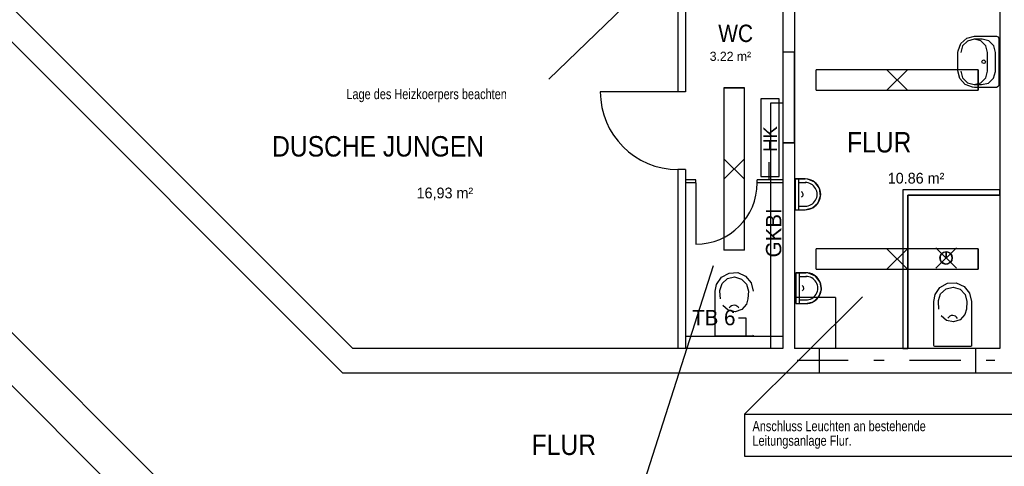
# Model space of a CAD drawing. Extents: x 134 to 2970, y 55 to 1215.
# Tile 3 of 10: x 139.36 to 149, y 79.87 to 84.23. Entities that reach past the tile are written whole.
import ezdxf

# ---------------------------------------------------------------- set-up
doc = ezdxf.new("R2010")
doc.units = 0
doc.linetypes.add('KCONTINUOUS', pattern=[0])
doc.linetypes.add('KDASHDOT', pattern=[1.05, 0.5, -0.25, 0.05, -0.25])
for name, color, linetype in [('ARC-ABRISS-WAND-LINIE', 7, 'CONTINUOUS'), ('ARC-ABRISS-WAND-SOLID', 7, 'CONTINUOUS'), ('ARC-HEIZUNG', 7, 'CONTINUOUS'), ('ARC-NEUBAU-WAND-LINIE', 7, 'CONTINUOUS'), ('ARC-NEUBAU-WAND-SOLID', 7, 'CONTINUOUS'), ('ARC-SANIT_R', 7, 'CONTINUOUS'), ('ARC-T_REN', 7, 'CONTINUOUS'), ('ARC-TEXT', 7, 'CONTINUOUS'), ('ARC-TEXT-TROCKENBAU', 7, 'CONTINUOUS'), ('ARC-TROCKENBAU', 7, 'CONTINUOUS'), ('ARC-W_NDE', 7, 'CONTINUOUS'), ('LEITUNG_BESCHRIFTUNG', 10, 'CONTINUOUS'), ('LEUCHTEN_BESCHRIFTUNG', 5, 'CONTINUOUS'), ('W01_SCHRIFTFELD', 5, 'CONTINUOUS')]:
    doc.layers.add(name, color=color, linetype=linetype)

msp = doc.modelspace()

# ---------------------------------------------------------------- linework, layer by layer
at = {"layer": 'ARC-ABRISS-WAND-LINIE', "color": 5, "linetype": 'KCONTINUOUS'}
for p, q in [((146.7099, 83.4186), (146.7099, 81.9486)), ((146.8299, 83.4186), (146.7099, 83.4186)), ((146.9515, 82.3762), (146.9515, 82.6762)), ((146.9515, 82.6762), (147.0483, 82.6762)), ((146.9865, 82.3762), (146.9865, 82.6762)), ((146.9865, 82.6412), (147.0546, 82.6412)), ((148.9549, 82.5686), (148.0049, 82.5686)), ((148.0049, 82.5686), (148.0049, 81.0186)), ((148.0549, 82.5186), (148.0549, 81.0186)), ((148.9549, 82.5186), (148.0549, 82.5186)), ((146.9515, 82.3762), (147.0483, 82.3762)), ((146.9865, 82.4112), (147.0546, 82.4112)), ((146.7099, 81.9486), (146.7099, 81.0186)), ((146.9583, 81.4589), (146.9583, 81.7589)), ((146.9583, 81.7589), (147.0551, 81.7589)), ((146.9933, 81.4589), (146.9933, 81.7589)), ((146.9933, 81.7239), (147.0614, 81.7239)), ((147.3449, 81.5186), (146.9449, 81.5186)), ((146.9933, 81.4939), (147.0614, 81.4939)), ((147.3449, 81.5186), (147.3449, 81.0186)), ((146.9583, 81.4589), (147.0551, 81.4589)), ((148.7149, 81.0186), (147.1849, 81.0186)), ((148.7149, 80.7786), (147.1849, 80.7786))]:
    msp.add_line(p, q, dxfattribs=at)
at = {"layer": 'ARC-ABRISS-WAND-LINIE', "color": 7, "linetype": 'KCONTINUOUS'}
for points in [[(148.9224, 84.0719), (148.9368, 84.0664), (148.9439, 84.0505), (148.9439, 83.5933), (148.9383, 83.5789), (148.9224, 83.5719), (148.7046, 83.5719), (148.687, 83.5729), (148.6143, 83.5996), (148.5626, 83.6574), (148.5439, 83.7326), (148.5439, 83.9112), (148.5448, 83.9288), (148.5716, 84.0015), (148.6294, 84.0532), (148.7046, 84.0719)], [(148.5709, 83.731), (148.5886, 83.665), (148.637, 83.6168), (148.703, 83.5992), (148.769, 83.6171), (148.8171, 83.6656), (148.8345, 83.731), (148.8345, 83.9112), (148.8168, 83.9772), (148.7685, 84.0254), (148.7024, 84.043), (148.6365, 84.0251), (148.5883, 83.9766), (148.5709, 83.9112)], [(148.7021, 83.5993), (148.7752, 83.5993), (148.8418, 83.6146), (148.8918, 83.6612), (148.9118, 83.7265), (148.9119, 83.731), (148.9119, 83.9112), (148.8942, 83.9772), (148.8458, 84.0254), (148.7801, 84.043), (148.7027, 84.043)], [(148.6774, 81.0484), (148.6753, 81.0423), (148.6674, 81.0384), (148.3174, 81.0384), (148.3113, 81.0405), (148.3074, 81.0484), (148.3074, 81.4784), (148.3202, 81.546), (148.3682, 81.6156), (148.4423, 81.6565), (148.5268, 81.6602), (148.6041, 81.6259), (148.658, 81.5607), (148.6774, 81.4784)], [(148.3577, 81.4038), (148.3524, 81.4784), (148.3527, 81.4873), (148.375, 81.5548), (148.4276, 81.6025), (148.4969, 81.6183), (148.5649, 81.5981), (148.6144, 81.5471), (148.6324, 81.4784), (148.627, 81.4038), (148.6127, 81.3522), (148.5664, 81.3005), (148.5005, 81.2787), (148.4325, 81.2924), (148.3803, 81.3382)]]:
    msp.add_lwpolyline(points, dxfattribs=at)
msp.add_circle((148.7959, 83.8219), 0.0179, dxfattribs=at)
for centre, radius, start, end in [((147.0514, 82.5262), 0.15, 268.80301, 451.19701), ((147.0514, 82.5262), 0.115, 268.80301, 451.19701), ((147.0007, 82.5257), 0.0284, 300.53699, 422.15398), ((147.0582, 81.6089), 0.15, 268.80301, 451.19701), ((147.0582, 81.6089), 0.115, 268.80301, 451.19701), ((147.0075, 81.6084), 0.0284, 300.53699, 422.15398), ((148.4915, 81.2879), 0.0541, 27.847, 149.464)]:
    msp.add_arc(centre, radius, start, end, dxfattribs=at)
at = {"layer": 'ARC-ABRISS-WAND-SOLID', "color": 31, "linetype": 'KCONTINUOUS'}
for p, q in [((148.5448, 83.9287), (148.5716, 84.0015)), ((148.5448, 83.9287), (148.5716, 84.0015)), ((148.5716, 84.0015), (148.6294, 84.0532)), ((148.5716, 84.0015), (148.6294, 84.0532)), ((148.6294, 84.0532), (148.7046, 84.0719)), ((148.6294, 84.0532), (148.7046, 84.0719)), ((148.7046, 84.0719), (148.9224, 84.0719)), ((148.7046, 84.0719), (148.9224, 84.0719)), ((148.9224, 84.0719), (148.9368, 84.0664)), ((148.9224, 84.0719), (148.9368, 84.0664)), ((148.9368, 84.0664), (148.9439, 84.0505)), ((148.9368, 84.0664), (148.9439, 84.0505)), ((148.9439, 84.0505), (148.9439, 83.5933)), ((148.9439, 84.0505), (148.9439, 83.5933)), ((148.5439, 83.9112), (148.5448, 83.9287)), ((148.5439, 83.9112), (148.5448, 83.9287)), ((148.5439, 83.7326), (148.5439, 83.9112)), ((148.5439, 83.7326), (148.5439, 83.9112)), ((148.5626, 83.6574), (148.5439, 83.7326)), ((148.5626, 83.6574), (148.5439, 83.7326)), ((148.6143, 83.5996), (148.5626, 83.6574)), ((148.6143, 83.5996), (148.5626, 83.6574)), ((148.687, 83.5728), (148.6143, 83.5996)), ((148.687, 83.5728), (148.6143, 83.5996)), ((148.7046, 83.5719), (148.687, 83.5728)), ((148.7046, 83.5719), (148.687, 83.5728)), ((148.9224, 83.5719), (148.7046, 83.5719)), ((148.9224, 83.5719), (148.7046, 83.5719)), ((148.9383, 83.579), (148.9224, 83.5719)), ((148.9383, 83.579), (148.9224, 83.5719)), ((148.9439, 83.5933), (148.9383, 83.579)), ((148.9439, 83.5933), (148.9383, 83.579)), ((147.0483, 82.6762), (146.9515, 82.6762)), ((146.9515, 82.6762), (146.9515, 82.3762)), ((147.0483, 82.6762), (146.9515, 82.6762)), ((146.9515, 82.6762), (146.9515, 82.3762)), ((147.0757, 82.6742), (147.0483, 82.6762)), ((147.0757, 82.6742), (147.0483, 82.6762)), ((147.1437, 82.6445), (147.0757, 82.6742)), ((147.1437, 82.6445), (147.0757, 82.6742)), ((147.1891, 82.5857), (147.1437, 82.6445)), ((147.1891, 82.5857), (147.1437, 82.6445)), ((147.2008, 82.5124), (147.1891, 82.5857)), ((147.2008, 82.5124), (147.1891, 82.5857)), ((148.9549, 82.5686), (148.0049, 82.5686)), ((148.0049, 82.5686), (148.0049, 81.0186)), ((148.9549, 82.5686), (148.0049, 82.5686)), ((148.0049, 82.5686), (148.0049, 81.0186)), ((148.9549, 82.5186), (148.9549, 82.5686)), ((148.9549, 82.5186), (148.9549, 82.5686)), ((147.176, 82.4425), (147.2008, 82.5124)), ((147.176, 82.4425), (147.2008, 82.5124)), ((148.0549, 81.0186), (148.0549, 82.5186)), ((148.0549, 82.5186), (148.9549, 82.5186)), ((148.0549, 81.0186), (148.0549, 82.5186)), ((148.0549, 82.5186), (148.9549, 82.5186)), ((146.9515, 82.3762), (147.0483, 82.3762)), ((146.9515, 82.3762), (147.0483, 82.3762)), ((147.0483, 82.3762), (147.1206, 82.393)), ((147.0483, 82.3762), (147.1206, 82.393)), ((147.1206, 82.393), (147.176, 82.4425)), ((147.1206, 82.393), (147.176, 82.4425)), ((147.0551, 81.7589), (146.9583, 81.7589)), ((146.9583, 81.7589), (146.9583, 81.4589)), ((147.0551, 81.7589), (146.9583, 81.7589)), ((146.9583, 81.7589), (146.9583, 81.4589)), ((147.0825, 81.7569), (147.0551, 81.7589)), ((147.0825, 81.7569), (147.0551, 81.7589)), ((147.1505, 81.7272), (147.0825, 81.7569)), ((147.1505, 81.7272), (147.0825, 81.7569)), ((147.1959, 81.6684), (147.1505, 81.7272)), ((147.1959, 81.6684), (147.1505, 81.7272)), ((147.1828, 81.5252), (147.2076, 81.5951)), ((147.1828, 81.5252), (147.2076, 81.5951)), ((147.2076, 81.5951), (147.1959, 81.6684)), ((147.2076, 81.5951), (147.1959, 81.6684)), ((148.3202, 81.546), (148.3682, 81.6156)), ((148.3202, 81.546), (148.3682, 81.6156)), ((148.3682, 81.6156), (148.4423, 81.6565)), ((148.3682, 81.6156), (148.4423, 81.6565)), ((148.4423, 81.6565), (148.5268, 81.6602)), ((148.4423, 81.6565), (148.5268, 81.6602)), ((148.5268, 81.6602), (148.6041, 81.6259)), ((148.5268, 81.6602), (148.6041, 81.6259)), ((148.6041, 81.6259), (148.658, 81.5608)), ((148.6041, 81.6259), (148.658, 81.5608)), ((147.1274, 81.4757), (147.1828, 81.5252)), ((147.1274, 81.4757), (147.1828, 81.5252)), ((148.3074, 81.4784), (148.3202, 81.546)), ((148.3074, 81.4784), (148.3202, 81.546)), ((148.658, 81.5608), (148.6774, 81.4784)), ((148.658, 81.5608), (148.6774, 81.4784)), ((146.9583, 81.4589), (147.0551, 81.4589)), ((146.9583, 81.4589), (147.0551, 81.4589)), ((147.0551, 81.4589), (147.1274, 81.4757)), ((147.0551, 81.4589), (147.1274, 81.4757)), ((148.3074, 81.0484), (148.3074, 81.4784)), ((148.3074, 81.0484), (148.3074, 81.4784)), ((148.6774, 81.4784), (148.6774, 81.0484)), ((148.6774, 81.4784), (148.6774, 81.0484)), ((148.0049, 81.0186), (148.0549, 81.0186)), ((148.0049, 81.0186), (148.0549, 81.0186)), ((148.3113, 81.0405), (148.3074, 81.0484)), ((148.3113, 81.0405), (148.3074, 81.0484)), ((148.3174, 81.0384), (148.3113, 81.0405)), ((148.3174, 81.0384), (148.3113, 81.0405)), ((148.6674, 81.0384), (148.3174, 81.0384)), ((148.6674, 81.0384), (148.3174, 81.0384)), ((148.6753, 81.0423), (148.6674, 81.0384)), ((148.6753, 81.0423), (148.6674, 81.0384)), ((148.6774, 81.0484), (148.6753, 81.0423)), ((148.6774, 81.0484), (148.6753, 81.0423))]:
    msp.add_line(p, q, dxfattribs=at)
at = {"layer": 'ARC-HEIZUNG', "color": 252, "linetype": 'KCONTINUOUS'}
for p, q in [((146.7955, 83.4611), (146.6155, 83.4611)), ((146.6155, 83.4611), (146.6155, 82.7011)), ((146.7955, 82.7011), (146.7955, 83.4611)), ((146.6155, 82.7011), (146.7955, 82.7011))]:
    msp.add_line(p, q, dxfattribs=at)
at = {"layer": 'ARC-NEUBAU-WAND-LINIE', "color": 1, "linetype": 'KCONTINUOUS'}
for p, q in [((146.8299, 83.9159), (146.8299, 83.0309)), ((146.9449, 83.9159), (146.9449, 83.0309))]:
    msp.add_line(p, q, dxfattribs=at)
at = {"layer": 'ARC-NEUBAU-WAND-SOLID', "color": 21, "linetype": 'KCONTINUOUS'}
for p, q in [((146.9449, 83.9159), (146.8299, 83.9159)), ((146.8299, 83.9159), (146.8299, 83.0309)), ((146.9449, 83.9159), (146.8299, 83.9159)), ((146.8299, 83.9159), (146.8299, 83.0309)), ((146.9449, 83.0309), (146.9449, 83.9159)), ((146.9449, 83.0309), (146.9449, 83.9159)), ((146.8299, 83.0309), (146.9449, 83.0309)), ((146.8299, 83.0309), (146.9449, 83.0309))]:
    msp.add_line(p, q, dxfattribs=at)
at = {"layer": 'ARC-NEUBAU-WAND-SOLID', "color": 4, "linetype": 'KCONTINUOUS'}
for p, q in [((146.9449, 83.9159), (146.8299, 83.9159)), ((146.9449, 83.0309), (146.8299, 83.0309))]:
    msp.add_line(p, q, dxfattribs=at)
at = {"layer": 'ARC-NEUBAU-WAND-SOLID', "color": 7, "linetype": 'KDASHDOT'}
msp.add_lwpolyline([(146.9714, 80.9037), (148.9035, 80.9037)], dxfattribs=at)
at = {"layer": 'ARC-SANIT_R', "color": 5, "linetype": 'KCONTINUOUS'}
msp.add_line((145.8799, 81.1386), (146.8299, 81.1386), dxfattribs=at)
at = {"layer": 'ARC-SANIT_R', "color": 7, "linetype": 'KCONTINUOUS'}
for points in [[(146.5398, 81.1486), (146.5378, 81.1425), (146.5299, 81.1386), (146.1799, 81.1386), (146.1737, 81.1407), (146.1699, 81.1486), (146.1699, 81.5786), (146.1826, 81.6462), (146.2307, 81.7158), (146.3047, 81.7567), (146.3892, 81.7604), (146.4666, 81.7261), (146.5205, 81.6609), (146.5399, 81.5786)], [(146.2202, 81.504), (146.2149, 81.5786), (146.2151, 81.5875), (146.2375, 81.6549), (146.2901, 81.7027), (146.3593, 81.7185), (146.4274, 81.6983), (146.4768, 81.6473), (146.4949, 81.5786), (146.4895, 81.504), (146.4752, 81.4524), (146.4289, 81.4007), (146.363, 81.3789), (146.295, 81.3926), (146.2428, 81.4383)]]:
    msp.add_lwpolyline(points, dxfattribs=at)
msp.add_arc((146.354, 81.3881), 0.0541, 27.847, 149.464, dxfattribs=at)
at = {"layer": 'ARC-T_REN', "color": 4, "linetype": 'KCONTINUOUS'}
for p, q in [((145.8049, 83.5286), (145.0449, 83.5286)), ((145.9799, 82.6386), (145.9799, 82.0386))]:
    msp.add_line(p, q, dxfattribs=at)
at = {"layer": 'ARC-T_REN', "color": 7, "linetype": 'KCONTINUOUS'}
for centre, radius, start, end in [((145.8049, 83.5286), 0.76, 180, 270), ((145.9799, 82.6386), 0.6, 270, 360)]:
    msp.add_arc(centre, radius, start, end, dxfattribs=at)
at = {"layer": 'ARC-TEXT-TROCKENBAU', "color": 3, "linetype": 'KCONTINUOUS'}
for p, q in [((146.6944, 82.8412), (146.6944, 82.668)), ((146.3973, 81.3177), (146.4705, 81.3177)), ((146.4705, 81.3177), (146.4705, 81.1386))]:
    msp.add_line(p, q, dxfattribs=at)
at = {"layer": 'ARC-TROCKENBAU', "color": 53, "linetype": 'KCONTINUOUS'}
for p, q in [((145.8049, 84.5286), (145.8049, 83.5286)), ((145.8799, 84.5286), (145.8799, 83.5286)), ((145.8799, 83.5286), (145.8049, 83.5286)), ((145.8799, 82.7686), (145.8049, 82.7686)), ((145.8049, 82.7686), (145.8049, 81.0186)), ((145.8799, 82.7686), (145.8799, 81.0186)), ((145.9799, 82.6686), (145.8799, 82.6686)), ((145.9799, 82.6386), (145.9799, 82.6686)), ((146.8299, 82.6686), (146.5799, 82.6686)), ((146.5799, 82.6386), (146.5799, 82.6686)), ((145.9799, 82.6386), (145.8799, 82.6386)), ((146.8299, 82.6386), (146.5799, 82.6386))]:
    msp.add_line(p, q, dxfattribs=at)
at = {"layer": 'ARC-W_NDE', "color": 1, "linetype": 'KCONTINUOUS'}
for p, q in [((137.259, 86.3842), (142.6247, 81.0186)), ((137.0893, 86.2145), (142.5253, 80.7786)), ((146.8299, 84.5286), (146.8299, 81.0186)), ((146.9449, 84.5286), (146.9449, 81.0186)), ((148.9549, 84.5286), (148.9549, 81.0186)), ((136.6786, 83.7827), (148.7382, 71.7231)), ((136.6786, 83.2665), (148.7382, 71.2069)), ((146.8299, 81.0186), (142.6247, 81.0186)), ((147.1849, 81.0186), (146.9449, 81.0186)), ((147.1849, 81.0186), (147.1849, 80.7786)), ((148.7149, 81.0186), (148.7149, 80.7786)), ((148.9549, 81.0186), (148.7149, 81.0186)), ((147.1849, 80.7786), (142.5253, 80.7786)), ((154.9511, 80.7786), (148.7149, 80.7786))]:
    msp.add_line(p, q, dxfattribs=at)
at = {"layer": 'LEITUNG_BESCHRIFTUNG', "color": 7, "linetype": 'KCONTINUOUS'}
msp.add_line((145.7991, 84.8677), (144.5405, 83.6527), dxfattribs=at)
at = {"layer": 'LEUCHTEN_BESCHRIFTUNG', "color": 7, "linetype": 'KCONTINUOUS'}
for p, q in [((146.1478, 81.8274), (145.422, 79.5584)), ((146.4545, 80.3754), (147.6111, 81.523)), ((146.4545, 80.3754), (149.2409, 80.3754)), ((146.4545, 80.3754), (146.4545, 79.966)), ((146.4545, 79.966), (149.2409, 79.966))]:
    msp.add_line(p, q, dxfattribs=at)
at = {"layer": 'W01_SCHRIFTFELD', "color": 7, "linetype": 'KCONTINUOUS'}
for p, q in [((148.7423, 83.7437), (147.1573, 83.7437)), ((147.1575, 83.5435), (147.1575, 83.7435)), ((148.0496, 83.5438), (147.8499, 83.7436)), ((148.0499, 83.7436), (147.8499, 83.5436)), ((148.7423, 83.5437), (148.7423, 83.7437)), ((148.7424, 83.7436), (148.7426, 83.5434)), ((148.7424, 83.7436), (148.7426, 83.5434)), ((148.7424, 83.7436), (148.7426, 83.5434)), ((148.7425, 83.5435), (148.7425, 83.7435)), ((148.7425, 83.5435), (148.7425, 83.7435)), ((148.7425, 83.5435), (148.7425, 83.7435)), ((146.4549, 83.5662), (146.2549, 83.5662)), ((146.2549, 83.5662), (146.2549, 81.9812)), ((146.255, 83.5663), (146.4552, 83.5665)), ((146.255, 83.5663), (146.4552, 83.5665)), ((146.255, 83.5663), (146.4552, 83.5665)), ((146.4551, 83.5664), (146.2551, 83.5664)), ((146.4551, 83.5664), (146.2551, 83.5664)), ((146.4551, 83.5664), (146.2551, 83.5664)), ((146.4552, 81.9815), (146.4549, 83.5662)), ((147.1576, 83.5434), (148.7423, 83.5437)), ((146.255, 82.8737), (146.455, 82.6737)), ((146.4548, 82.8735), (146.255, 82.6737)), ((146.4551, 81.9814), (146.2551, 81.9814)), ((148.7423, 81.9937), (147.1573, 81.9937)), ((147.1575, 81.7935), (147.1575, 81.9935)), ((148.0496, 81.7938), (147.8499, 81.9936)), ((148.0499, 81.9936), (147.8499, 81.7936)), ((148.5284, 81.8039), (148.3284, 82.0039)), ((148.5284, 82.0039), (148.3284, 81.8039)), ((148.7423, 81.7937), (148.7423, 81.9937)), ((148.7424, 81.9936), (148.7426, 81.7934)), ((148.7424, 81.9936), (148.7426, 81.7934)), ((148.7424, 81.9936), (148.7426, 81.7934)), ((148.7425, 81.7935), (148.7425, 81.9935)), ((148.7425, 81.7935), (148.7425, 81.9935)), ((148.7425, 81.7935), (148.7425, 81.9935)), ((148.3707, 81.9205), (148.369, 81.8949)), ((148.3707, 81.9205), (148.369, 81.8949)), ((148.369, 81.8949), (148.3782, 81.871)), ((148.369, 81.8949), (148.3782, 81.871)), ((148.3829, 81.943), (148.3707, 81.9205)), ((148.3829, 81.943), (148.3707, 81.9205)), ((148.4033, 81.9584), (148.3829, 81.943)), ((148.4033, 81.9584), (148.3829, 81.943)), ((148.4284, 81.9639), (148.4033, 81.9584)), ((148.4284, 81.9639), (148.4033, 81.9584)), ((148.4284, 81.9039), (148.4284, 81.9639)), ((148.4437, 81.9619), (148.4284, 81.9639)), ((148.4284, 81.9639), (148.4284, 81.9039)), ((148.4284, 81.9039), (148.4284, 81.9639)), ((148.4437, 81.9619), (148.4284, 81.9639)), ((148.4284, 81.9639), (148.4284, 81.9039)), ((148.4665, 81.9502), (148.4437, 81.9619)), ((148.4665, 81.9502), (148.4437, 81.9619)), ((148.4824, 81.9301), (148.4665, 81.9502)), ((148.4824, 81.9301), (148.4665, 81.9502)), ((148.4685, 81.8593), (148.4834, 81.88)), ((148.4685, 81.8593), (148.4834, 81.88)), ((148.4884, 81.9052), (148.4824, 81.9301)), ((148.4884, 81.9052), (148.4824, 81.9301)), ((148.4834, 81.88), (148.4884, 81.9052)), ((148.4834, 81.88), (148.4884, 81.9052)), ((147.1576, 81.7934), (148.7423, 81.7937)), ((148.3782, 81.871), (148.3965, 81.8531)), ((148.3782, 81.871), (148.3965, 81.8531)), ((148.3965, 81.8531), (148.4206, 81.8444)), ((148.3965, 81.8531), (148.4206, 81.8444)), ((148.4206, 81.8444), (148.4462, 81.8466)), ((148.4206, 81.8444), (148.4462, 81.8466)), ((148.4462, 81.8466), (148.4685, 81.8593)), ((148.4462, 81.8466), (148.4685, 81.8593))]:
    msp.add_line(p, q, dxfattribs=at)
msp.add_circle((148.4284, 81.9039), 0.06, dxfattribs=at)

# ---------------------------------------------------------------- texts
at = {"layer": 'ARC-HEIZUNG', "color": 7}
msp.add_text('HK', height=0.13485, rotation=90.00266, dxfattribs=at).set_placement((146.7741, 82.9426, 61))
at = {"layer": 'ARC-TEXT', "color": 7, "width": 0.9}
for s, height, p in [('WC', 0.17, (146.1991, 84.0152, 61)), ('FLUR', 0.2, (147.4597, 82.9354, 61)), ('DUSCHE JUNGEN ', 0.2, (141.8347, 82.8955, 61)), ('FLUR', 0.2, (144.3744, 79.9777, 61))]:
    msp.add_text(s, height=height, dxfattribs=at).set_placement(p)
at = {"layer": 'ARC-TEXT', "color": 7}
for s, height, p in [('3.22 m² ', 0.08925, (146.1158, 83.831, 61)), ('10.86 m²', 0.105, (147.8574, 82.6315, 61)), ('16,93 m²', 0.105, (143.2479, 82.4869, 61))]:
    msp.add_text(s, height=height, dxfattribs=at).set_placement(p)
at = {"layer": 'ARC-TEXT-TROCKENBAU', "color": 7}
msp.add_text('GKBI', height=0.15, rotation=90.00266, dxfattribs=at).set_placement((146.8157, 81.9098, 61))
msp.add_text('TB 6', height=0.15, dxfattribs=at).set_placement((145.9438, 81.2463, 61))
at = {"layer": 'LEITUNG_BESCHRIFTUNG', "color": 7, "width": 0.8}
msp.add_text('Lage des Heizkoerpers beachten', height=0.1, dxfattribs=at).set_placement((142.5609, 83.4567, 61))
at = {"layer": 'LEUCHTEN_BESCHRIFTUNG', "color": 7, "width": 0.8}
for s, p in [('Anschluss Leuchten an bestehende', (146.5341, 80.2107, 61)), ('Leitungsanlage Flur.', (146.5341, 80.0683, 61))]:
    msp.add_text(s, height=0.1, dxfattribs=at).set_placement(p)

doc.saveas('drawing.dxf')
